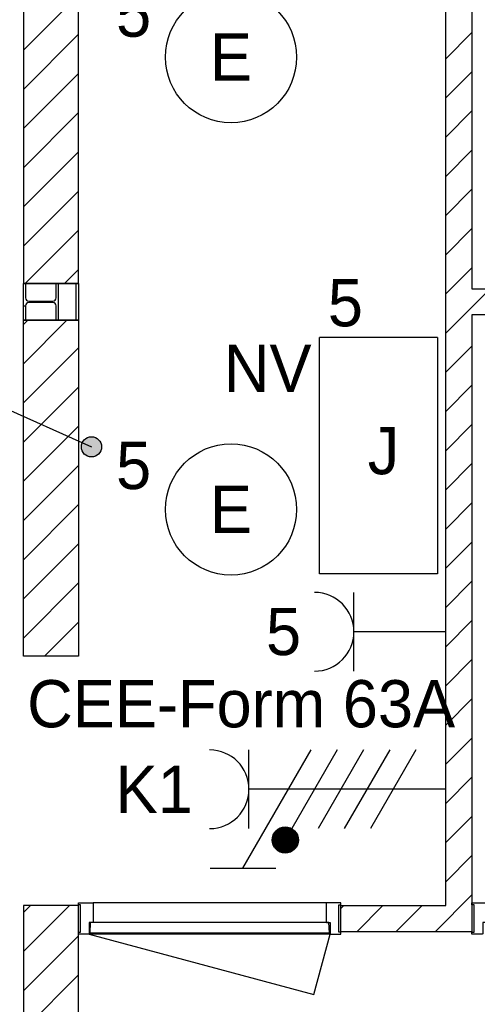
# Model space of a CAD drawing. Header units: millimetres. Extents: x -14827 to 65869, y -40284 to 56382.
# Tile 9 of 53: x 35708 to 37453, y 22733 to 26485. Entities that reach past the tile are written whole.
import ezdxf
from ezdxf.enums import TextEntityAlignment as Align

# ---------------------------------------------------------------- set-up
doc = ezdxf.new("R2010")
doc.units = ezdxf.units.MM
doc.header["$LTSCALE"] = 100
doc.linetypes.add('E_GOOT3', pattern=[5, 4, -1])
for name, color, linetype in [('AA32XI--_HOUT', 242, 'Continuous'), ('EL6221--', 130, 'Continuous'), ('EL6222--', 130, 'Continuous'), ('EL6311--', 130, 'Continuous'), ('EL6350--', 130, 'Continuous'), ('EL6421--', 130, 'Continuous'), ('xref', 9, 'Continuous')]:
    doc.layers.add(name, color=color, linetype=linetype)
doc.styles.add('BURO-018', font='BUROFONT', dxfattribs={"height": 180})

# ---------------------------------------------------------------- blocks, each defined once
blk = doc.blocks.new('111304D')
at = {"color": 0, "linetype": 'Continuous'}
for p, q in [((-3, 9.982), (-3, 7.482)), ((-3, 8.732), (1.5, 6.134)), ((-1.5, 8.5), (1.5, 8.5)), ((0, 1), (0, 8.5)), ((1.5, 5.134), (-1.5, 6.866)), ((1.5, 4.134), (-1.5, 5.866)), ((1.5, 3.134), (-1.5, 4.866)), ((1.5, 2.134), (-1.5, 3.866))]:
    blk.add_line(p, q, dxfattribs=at)
at = {"color": 0, "linetype": 'Continuous', "const_width": 0.5}
blk.add_lwpolyline([(-1.683, 7.116, 1), (-2.183, 7.116, 1)], format="xyb", close=True, dxfattribs=at)
at = {"color": 0, "linetype": 'Continuous'}
blk.add_circle((-1.933, 7.116), 0.5, dxfattribs=at)
blk.add_arc((0, 10), 1.5, 180, 0, dxfattribs=at)
at = {"color": 0, "linetype": 'Continuous', "style": 'BURO-018'}
for tag, p in [('E_GKAST', (0, 15.5)), ('E_GROEP', (0, 12.5)), ('E_SGROEP', (4.5, 12.5))]:
    blk.add_attdef(tag, text='', height=1.8, dxfattribs=at).set_placement(p, align=Align.MIDDLE)
at = {"color": 0, "linetype": 'Continuous', "style": 'BURO-018', "flags": 1}
for tag, p in [('E_VERMCODE', (13, 12.5)), ('E_MATCODE', (0, 0))]:
    blk.add_attdef(tag, text='', height=1.8, dxfattribs=at).set_placement(p, align=Align.MIDDLE)
blk = doc.blocks.new('111304')
at = {"color": 0, "linetype": 'Continuous'}
for p, q in [((-1.5, 4.5), (1.5, 4.5)), ((0, 1), (0, 4.5))]:
    blk.add_line(p, q, dxfattribs=at)
blk.add_arc((0, 6), 1.5, 180, 0, dxfattribs=at)
at = {"color": 0, "linetype": 'Continuous', "style": 'BURO-018'}
for tag, p in [('E_GKAST', (0, 11.5)), ('E_GROEP', (0, 8.5)), ('E_SGROEP', (4.5, 8.5))]:
    blk.add_attdef(tag, text='', height=1.8, dxfattribs=at).set_placement(p, align=Align.MIDDLE)
at = {"color": 0, "linetype": 'Continuous', "style": 'BURO-018', "flags": 1}
for tag, p in [('E_VERMCODE', (13, 8.5)), ('E_MATCODE', (0, 0))]:
    blk.add_attdef(tag, text='', height=1.8, dxfattribs=at).set_placement(p, align=Align.MIDDLE)
blk = doc.blocks.new('1115B3A')
at = {"color": 0, "linetype": 'Continuous'}
blk.add_circle((0, 0), 2.5, dxfattribs=at)
at = {"color": 0, "linetype": 'Continuous', "style": 'BURO-018'}
for tag, p in [('E_GKAST', (0, 8)), ('E_GROEP', (0, 5)), ('E_SGROEP', (4.5, 5)), ('E_ARMCODE', (0, 0)), ('E_SLET', (4.5, -1))]:
    blk.add_attdef(tag, text='', height=1.8, dxfattribs=at).set_placement(p, align=Align.MIDDLE)
blk = doc.blocks.new('1115C3A')
at = {"color": 0, "linetype": 'Continuous'}
for p, q in [((-4.5, 5.5), (4.5, 5.5)), ((-4.5, 1), (-4.5, 5.5)), ((4.5, 1), (4.5, 5.5)), ((4.5, 1), (-4.5, 1))]:
    blk.add_line(p, q, dxfattribs=at)
at = {"color": 0, "linetype": 'Continuous', "style": 'BURO-018'}
for tag, p in [('E_GKAST', (0, 15.167)), ('E_GROEP', (0, 12.167)), ('E_SGROEP', (4.5, 12.167)), ('E_ARMCODE', (0, 8))]:
    blk.add_attdef(tag, text='', height=1.8, dxfattribs=at).set_placement(p, align=Align.MIDDLE)

msp = doc.modelspace()

# ---------------------------------------------------------------- hatches: boundary and pattern name
at = {"layer": 'AA32XI--_HOUT'}
h = msp.add_hatch(dxfattribs=at)
h.set_pattern_fill('', color=256, scale=880, style=0, pattern_type=0)
h.set_pattern_definition([])
h.paths.add_polyline_path([(35932.6, 23120), (35986.6, 23120), (35988.6, 23118), (35988.6, 23047), (35986.6, 23045), (35973.6, 23045), (35973.6, 23002), (35971.6, 23000), (35932.6, 23000), (35932.6, 23008), (35940.6, 23008), (35940.6, 23112), (35932.6, 23112)])
h = msp.add_hatch(dxfattribs=at)
h.set_pattern_fill('', color=256, scale=880, style=0, pattern_type=0)
h.set_pattern_definition([])
h.paths.add_polyline_path([(36932.6, 23120), (36878.6, 23120), (36876.6, 23118), (36876.6, 23047), (36878.6, 23045), (36891.6, 23045), (36891.6, 23002), (36893.6, 23000), (36932.6, 23000), (36932.6, 23008), (36924.6, 23008), (36924.6, 23112), (36932.6, 23112)])
h = msp.add_hatch(dxfattribs=at)
h.set_pattern_fill('', color=256, scale=880, style=0, pattern_type=0)
h.set_pattern_definition([])
h.paths.add_polyline_path([(37432.6, 23120), (37486.6, 23120), (37488.6, 23118), (37488.6, 23047), (37486.6, 23045), (37473.6, 23045), (37473.6, 23002), (37471.6, 23000), (37432.6, 23000), (37432.6, 23008), (37440.6, 23008), (37440.6, 23112), (37432.6, 23112)])
at = {"layer": 'EL6350--'}
h = msp.add_hatch(color=1, dxfattribs=at)
edge = h.paths.add_edge_path()
edge.add_arc((35982, 24857.4), 38.5, 0, 360)

# ---------------------------------------------------------------- linework, layer by layer
at = {"layer": 'EL6350--', "color": 1}
msp.add_line((34345.7, 25585.2), (35982, 24857.4), dxfattribs=at)
msp.add_circle((35982, 24857.4), 38.5, dxfattribs=at)
at = {"layer": 'EL6421--', "color": 9, "linetype": 'E_GOOT3'}
msp.add_line((11722.6, 25399.6), (35731.1, 25395.3), dxfattribs=at)
at = {"layer": 'xref'}
for p, q in [((37332.6, 23110), (37332.6, 27710)), ((37432.6, 27710), (37432.6, 25460)), ((35722.6, 26760), (35722.6, 25480)), ((35932.6, 25480), (35932.6, 26760)), ((35722.6, 26368.9), (35932.6, 26578.9)), ((35722.6, 26219.6), (35932.6, 26429.6)), ((37332.6, 26336.2), (37432.6, 26436.2)), ((35722.6, 26070.2), (35932.6, 26280.2)), ((37332.6, 26186.8), (37432.6, 26286.8)), ((35722.6, 25920.9), (35932.6, 26130.9)), ((37332.6, 26037.5), (37432.6, 26137.5)), ((35722.6, 25771.5), (35932.6, 25981.5)), ((37332.6, 25888.1), (37432.6, 25988.1)), ((35722.6, 25622.2), (35932.6, 25832.2)), ((37332.6, 25738.8), (37432.6, 25838.8)), ((35729.8, 25480), (35932.6, 25682.9)), ((37332.6, 25589.5), (37432.6, 25689.5)), ((35879.1, 25480), (35932.6, 25533.5)), ((37332.6, 25440.1), (37432.6, 25540.1)), ((35722.6, 25480), (35932.6, 25480)), ((35932.6, 25480), (35722.6, 25480)), ((35722.6, 25340), (35722.6, 25480)), ((35722.6, 25480), (35731.1, 25480)), ((35731.1, 25480), (35731.1, 25424.8)), ((35847.1, 25424.8), (35847.1, 25480)), ((35847.1, 25480), (35855.6, 25480)), ((35855.6, 25480), (35855.6, 25340)), ((35922.6, 25480), (35922.6, 25340)), ((35932.6, 25480), (35932.6, 25340)), ((37332.6, 25290.8), (37501.9, 25460)), ((37432.6, 25460), (39212.6, 25460)), ((35743.1, 25412.8), (35835.1, 25412.8)), ((35835.1, 25407.3), (35743.1, 25407.3)), ((35731.1, 25395.3), (35731.1, 25340)), ((35847.1, 25340), (35847.1, 25395.3)), ((35722.6, 24060), (35722.6, 25340)), ((35722.6, 25340), (35932.6, 25340)), ((35722.6, 25323.5), (35739.1, 25340)), ((35722.6, 25174.2), (35888.5, 25340)), ((35932.6, 25340), (35722.6, 25340)), ((35731.1, 25340), (35722.6, 25340)), ((35855.6, 25340), (35847.1, 25340)), ((35932.6, 25340), (35932.6, 24060)), ((39212.6, 25360), (37432.6, 25360)), ((37432.6, 25360), (37432.6, 23110)), ((35722.6, 25024.8), (35932.6, 25234.8)), ((37332.6, 25141.4), (37432.6, 25241.4)), ((35722.6, 24875.5), (35932.6, 25085.5)), ((37332.6, 24992.1), (37432.6, 25092.1)), ((35722.6, 24726.2), (35932.6, 24936.2)), ((37332.6, 24842.8), (37432.6, 24942.8)), ((35722.6, 24576.8), (35932.6, 24786.8)), ((37332.6, 24693.4), (37432.6, 24793.4)), ((35722.6, 24427.5), (35932.6, 24637.5)), ((37332.6, 24544.1), (37432.6, 24644.1)), ((35722.6, 24278.1), (35932.6, 24488.1)), ((37332.6, 24394.7), (37432.6, 24494.7)), ((35722.6, 24128.8), (35932.6, 24338.8)), ((37332.6, 24245.4), (37432.6, 24345.4)), ((35803.2, 24060), (35932.6, 24189.5)), ((37332.6, 24096), (37432.6, 24196)), ((35932.6, 24060), (35722.6, 24060)), ((37332.6, 23946.7), (37432.6, 24046.7)), ((37332.6, 23797.4), (37432.6, 23897.4)), ((37332.6, 23648), (37432.6, 23748)), ((37332.6, 23498.7), (37432.6, 23598.7)), ((37332.6, 23349.3), (37432.6, 23449.3)), ((37332.6, 23200), (37432.6, 23300)), ((37292, 23010), (37432.6, 23150.7)), ((36876.6, 23120), (35988.6, 23120)), ((35932.6, 23110), (35722.6, 23110)), ((35722.6, 23110), (35722.6, 20050)), ((35722.6, 23083.4), (35749.2, 23110)), ((35722.6, 22934.1), (35898.6, 23110)), ((35932.6, 23010), (35932.6, 23110)), ((35932.6, 23110), (35932.6, 23110)), ((36932.6, 23010), (36932.6, 23110)), ((36932.6, 23110), (37332.6, 23110)), ((36932.6, 23098.7), (36944, 23110)), ((36993.3, 23010), (37093.3, 23110)), ((37142.7, 23010), (37242.7, 23110)), ((37432.6, 23110), (37432.6, 23110)), ((37432.6, 23110), (37432.6, 23010)), ((35977.6, 23045), (35975.6, 23005)), ((36887.6, 23045), (35977.6, 23045)), ((36876.6, 23045), (35988.6, 23045)), ((36889.6, 23005), (36887.6, 23045)), ((35932.6, 20050), (35932.6, 23010)), ((35932.6, 23010), (35932.6, 23010)), ((35973.6, 23000), (36830.1, 22770.5)), ((36891.6, 23000), (35973.6, 23000)), ((35975.6, 23005), (36889.6, 23005)), ((36830.1, 22770.5), (36891.6, 23000)), ((37432.6, 23010), (36932.6, 23010)), ((35722.6, 22784.7), (35932.6, 22994.7)), ((35722.6, 22635.4), (35932.6, 22845.4))]:
    msp.add_line(p, q, dxfattribs=at)
for points in [[(35932.6, 23120), (35986.6, 23120), (35988.6, 23118), (35988.6, 23047), (35986.6, 23045), (35973.6, 23045), (35973.6, 23002), (35971.6, 23000), (35932.6, 23000), (35932.6, 23008), (35940.6, 23008), (35940.6, 23112), (35932.6, 23112)], [(36932.6, 23120), (36878.6, 23120), (36876.6, 23118), (36876.6, 23047), (36878.6, 23045), (36891.6, 23045), (36891.6, 23002), (36893.6, 23000), (36932.6, 23000), (36932.6, 23008), (36924.6, 23008), (36924.6, 23112), (36932.6, 23112)], [(37432.6, 23120), (37486.6, 23120), (37488.6, 23118), (37488.6, 23047), (37486.6, 23045), (37473.6, 23045), (37473.6, 23002), (37471.6, 23000), (37432.6, 23000), (37432.6, 23008), (37440.6, 23008), (37440.6, 23112), (37432.6, 23112)]]:
    msp.add_lwpolyline(points, close=True, dxfattribs=at)
for centre, start, end in [((35743.1, 25424.8), 180, 270), ((35743.1, 25395.3), 90, 180), ((35835.1, 25424.8), 270, 0), ((35835.1, 25395.3), 0, 90)]:
    msp.add_arc(centre, 12, start, end, dxfattribs=at)

# ---------------------------------------------------------------- block references
at = {"layer": 'EL6221--'}
ref = msp.add_blockref('111304D', (37432.6, 23552.6), dxfattribs=dict(at, xscale=100, yscale=100, zscale=100, rotation=90))
ref.add_attrib('E_GROEP', 'K1', dxfattribs={"layer": '0', "color": 7, "linetype": 'Continuous', "height": 180, "style": 'BURO-018'}).set_placement((36221.3, 23552.6), align=Align.MIDDLE)
ref.add_attrib('E_VERMCODE', 'CEE-Form 63A', dxfattribs={"layer": '0', "color": 7, "linetype": 'Continuous', "height": 180, "style": 'BURO-018'}).set_placement((36552.7, 23878.7), align=Align.MIDDLE)
at = {"layer": 'EL6222--'}
ref = msp.add_blockref('111304', (37432.6, 24152.6), dxfattribs=dict(at, xscale=100, yscale=100, zscale=100, rotation=90))
ref.add_attrib('E_GROEP', '5', dxfattribs={"layer": '0', "color": 7, "linetype": 'Continuous', "height": 180, "style": 'BURO-018'}).set_placement((36714.4, 24152.6), align=Align.MIDDLE)
at = {"layer": 'EL6311--'}
ref = msp.add_blockref('1115B3A', (36514.1, 26342.7), dxfattribs=dict(at, xscale=100, yscale=100, zscale=100))
ref.add_attrib('E_ARMCODE', 'E', dxfattribs={"layer": '0', "color": 7, "linetype": 'Continuous', "height": 180, "style": 'BURO-018'}).set_placement((36514.1, 26342.7), align=Align.MIDDLE)
ref.add_attrib('E_GROEP', '5', dxfattribs={"layer": '0', "color": 7, "linetype": 'Continuous', "height": 180, "style": 'BURO-018'}).set_placement((36142.8, 26508.9), align=Align.MIDDLE)
ref = msp.add_blockref('1115B3A', (36514.1, 24619), dxfattribs=dict(at, xscale=100, yscale=100, zscale=100))
ref.add_attrib('E_ARMCODE', 'E', dxfattribs={"layer": '0', "color": 7, "linetype": 'Continuous', "height": 180, "style": 'BURO-018'}).set_placement((36514.1, 24619), align=Align.MIDDLE)
ref.add_attrib('E_GROEP', '5', dxfattribs={"layer": '0', "color": 7, "linetype": 'Continuous', "height": 180, "style": 'BURO-018'}).set_placement((36142.8, 24785.3), align=Align.MIDDLE)
at = {"layer": 'EL6350--'}
ref = msp.add_blockref('1115C3A', (37401.5, 24823.6), dxfattribs=dict(at, xscale=100, yscale=100, zscale=100, rotation=90))
ref.add_attrib('E_ARMCODE', 'J', dxfattribs={"layer": '0', "color": 7, "linetype": 'Continuous', "height": 180, "style": 'BURO-018'}).set_placement((37095.4, 24841.7), align=Align.MIDDLE)
ref.add_attrib('E_GROEP', '5', dxfattribs={"layer": '0', "color": 7, "linetype": 'Continuous', "height": 180, "style": 'BURO-018'}).set_placement((36950.2, 25405.4), align=Align.MIDDLE)

# ---------------------------------------------------------------- texts
at = {"layer": 'EL6350--', "color": 1, "style": 'BURO-018'}
msp.add_text('NV', height=180, dxfattribs=at).set_placement((36486.8, 25066.8))

doc.saveas('drawing.dxf')
